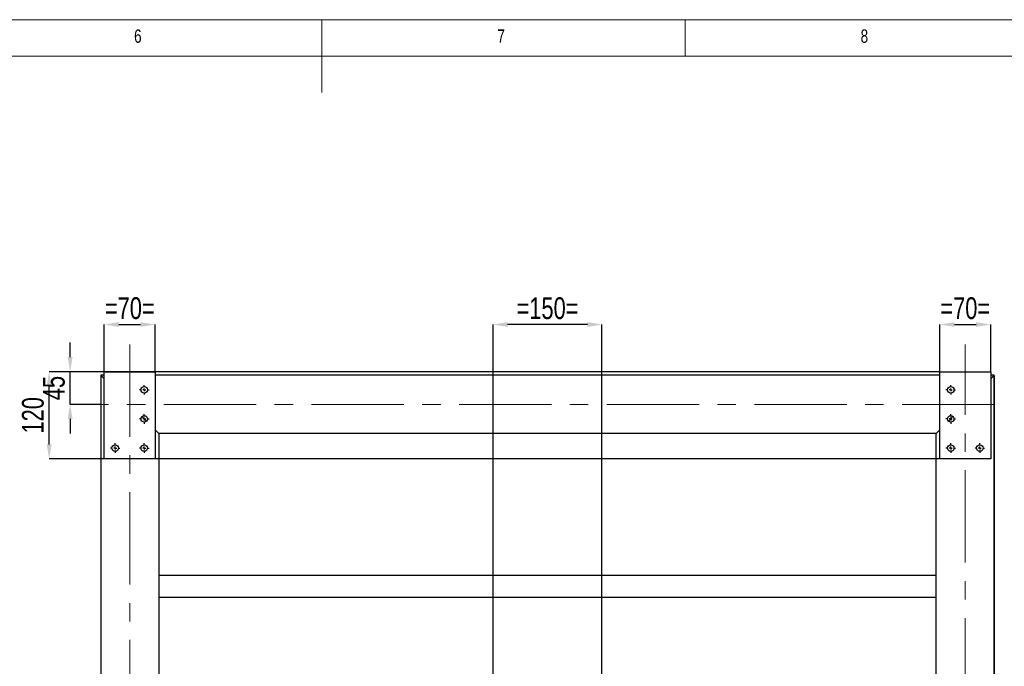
# Model space of a CAD drawing. Header units: millimetres. Extents: x 5 to 589, y 5 to 415.
# Tile 13 of 18: x 255 to 391, y 326 to 415. Entities that reach past the tile are written whole.
import ezdxf

# ---------------------------------------------------------------- set-up
doc = ezdxf.new("R2010")
doc.units = ezdxf.units.MM
doc.header["$PDSIZE"] = -1
doc.linetypes.add('CENTERX2', pattern=[20.32, 12.7, -2.54, 2.54, -2.54])
for name, color, linetype in [('COTES', 1, 'Continuous'), ('NOTES', 6, 'Continuous'), ('TRAIT-MIXTES', 3, 'CENTERX2')]:
    doc.layers.add(name, color=color, linetype=linetype)
doc.layers.add('TRAIT-FORT', color=4, linetype='Continuous', lineweight=25)
doc.styles.add('SLDTEXTSTYLE0', font='TXT', dxfattribs={"width": 0.75})
doc.dimstyles.new('SLDDIMSTYLE2', dxfattribs={"dimtxt": 3, "dimasz": 2, "dimexe": 0, "dimexo": 0.0625, "dimgap": 0.75, "dimtad": 1, "dimdec": 0, "dimlfac": 10, "dimrnd": 1e-09, "dimzin": 12, "dimdsep": 46, "dimtxsty": 'SLDTEXTSTYLE0', "dimsah": 1, "dimcen": 0.09, "dimadec": 0, "dimazin": 3, "dimtfac": 1, "dimtdec": 0, "dimtofl": 0, "dimtmove": 0, "dimatfit": 3, "dimfxl": 1, "dimfrac": 2, "dimtolj": 1, "dimtzin": 12, "dimarcsym": 0})
doc.dimstyles.new('SLDDIMSTYLE3', dxfattribs={"dimtxt": 3, "dimasz": 2, "dimexe": 0, "dimexo": 0.0625, "dimgap": 0.75, "dimtad": 1, "dimdec": 0, "dimlfac": 10, "dimrnd": 1e-09, "dimzin": 12, "dimdsep": 46, "dimtxsty": 'SLDTEXTSTYLE0', "dimsah": 1, "dimcen": 0.09, "dimadec": 0, "dimazin": 3, "dimtfac": 1, "dimtdec": 0, "dimtmove": 0, "dimatfit": 0, "dimfxl": 1, "dimfrac": 2, "dimtolj": 1, "dimtzin": 12, "dimarcsym": 0})

# ---------------------------------------------------------------- blocks, each defined once
blk = doc.blocks.new('_D_83')
at = {"layer": 'COTES', "color": 0, "lineweight": -2, "transparency": 16777216}
for p, q in [((262.36, 368.59), (262.36, 370.59)), ((267, 366.59), (262.36, 366.59)), ((262.36, 362.09), (262.36, 366.59)), ((266.5, 362.09), (262.36, 362.09)), ((262.36, 360.09), (262.36, 358.09))]:
    blk.add_line(p, q, dxfattribs=at)
at = {"layer": 'COTES', "color": 0, "transparency": 16777216}
for points in [[(262.03, 368.59), (262.7, 368.59), (262.36, 366.59)], [(262.03, 360.09), (262.7, 360.09), (262.36, 362.09)]]:
    blk.add_solid(points, dxfattribs=at)
at = {"layer": 'Defpoints', "color": 0, "transparency": 16777216}
for p in [(262.36, 366.59), (267.07, 366.59), (266.57, 362.09)]:
    blk.add_point(p, dxfattribs=at)
at = {"layer": 'COTES', "color": 0, "transparency": 16777216, "insert": (258.61, 364.34), "char_height": 3, "attachment_point": 2, "rotation": 90, "style": 'SLDTEXTSTYLE0'}
blk.add_mtext('\\A1;45', dxfattribs=at)
blk = doc.blocks.new('_D_85')
at = {"layer": 'COTES', "color": 0, "lineweight": -2, "transparency": 16777216}
for p, q in [((382, 366.59), (259.48, 366.59)), ((259.48, 356.59), (259.48, 364.59)), ((382, 354.59), (259.48, 354.59))]:
    blk.add_line(p, q, dxfattribs=at)
at = {"layer": 'COTES', "color": 0, "transparency": 16777216}
for points in [[(259.14, 364.59), (259.81, 364.59), (259.48, 366.59)], [(259.14, 356.59), (259.81, 356.59), (259.48, 354.59)]]:
    blk.add_solid(points, dxfattribs=at)
at = {"layer": 'Defpoints', "color": 0, "transparency": 16777216}
for p in [(259.48, 366.59), (382.07, 366.59), (382.07, 354.59)]:
    blk.add_point(p, dxfattribs=at)
at = {"layer": 'COTES', "color": 0, "transparency": 16777216, "insert": (255.73, 360.59), "char_height": 3, "attachment_point": 2, "rotation": 90, "style": 'SLDTEXTSTYLE0'}
blk.add_mtext('\\A1;120', dxfattribs=at)
blk = doc.blocks.new('_D_97')
at = {"layer": 'COTES', "color": 0, "lineweight": -2, "transparency": 16777216}
for p, q in [((267.07, 366.66), (267.07, 373.08)), ((269.07, 373.08), (272.07, 373.08)), ((274.07, 366.66), (274.07, 373.08))]:
    blk.add_line(p, q, dxfattribs=at)
at = {"layer": 'COTES', "color": 0, "transparency": 16777216}
for points in [[(269.07, 373.41), (269.07, 372.75), (267.07, 373.08)], [(272.07, 373.41), (272.07, 372.75), (274.07, 373.08)]]:
    blk.add_solid(points, dxfattribs=at)
at = {"layer": 'Defpoints', "color": 0, "transparency": 16777216}
for p in [(274.07, 373.08), (267.07, 366.59), (274.07, 366.59)]:
    blk.add_point(p, dxfattribs=at)
at = {"layer": 'COTES', "color": 0, "transparency": 16777216, "insert": (270.57, 376.83), "char_height": 3, "attachment_point": 2, "style": 'SLDTEXTSTYLE0'}
blk.add_mtext('\\A1;=70=', dxfattribs=at)
blk = doc.blocks.new('_D_98')
at = {"layer": 'COTES', "color": 0, "lineweight": -2, "transparency": 16777216}
for p, q in [((382.07, 366.66), (382.07, 373.08)), ((384.07, 373.08), (387.07, 373.08)), ((389.07, 366.66), (389.07, 373.08))]:
    blk.add_line(p, q, dxfattribs=at)
at = {"layer": 'COTES', "color": 0, "transparency": 16777216}
for points in [[(384.07, 373.41), (384.07, 372.75), (382.07, 373.08)], [(387.07, 373.41), (387.07, 372.75), (389.07, 373.08)]]:
    blk.add_solid(points, dxfattribs=at)
at = {"layer": 'Defpoints', "color": 0, "transparency": 16777216}
for p in [(389.07, 373.08), (382.07, 366.59), (389.07, 366.59)]:
    blk.add_point(p, dxfattribs=at)
at = {"layer": 'COTES', "color": 0, "transparency": 16777216, "insert": (385.57, 376.83), "char_height": 3, "attachment_point": 2, "style": 'SLDTEXTSTYLE0'}
blk.add_mtext('\\A1;=70=', dxfattribs=at)
blk = doc.blocks.new('_D_99')
at = {"layer": 'COTES', "color": 0, "lineweight": -2, "transparency": 16777216}
for p, q in [((320.57, 228.16), (320.57, 373.08)), ((333.57, 373.08), (322.57, 373.08)), ((335.57, 228.16), (335.57, 373.08))]:
    blk.add_line(p, q, dxfattribs=at)
at = {"layer": 'COTES', "color": 0, "transparency": 16777216}
for points in [[(322.57, 373.41), (322.57, 372.75), (320.57, 373.08)], [(333.57, 373.41), (333.57, 372.75), (335.57, 373.08)]]:
    blk.add_solid(points, dxfattribs=at)
at = {"layer": 'Defpoints', "color": 0, "transparency": 16777216}
for p in [(320.57, 373.08), (320.57, 228.09), (335.57, 228.09)]:
    blk.add_point(p, dxfattribs=at)
at = {"layer": 'COTES', "color": 0, "transparency": 16777216, "insert": (328.07, 376.83), "char_height": 3, "attachment_point": 2, "style": 'SLDTEXTSTYLE0'}
blk.add_mtext('\\A1;=150=', dxfattribs=at)
blk = doc.blocks.new('_D_108')
at = {"layer": 'COTES', "color": 0, "lineweight": -2, "transparency": 16777216}
for p, q in [((389.57, 366.03), (389.57, 251.36)), ((384.47, 264.83), (384.47, 251.36)), ((382.47, 251.36), (380.47, 251.36)), ((384.47, 251.36), (389.57, 251.36)), ((391.57, 251.36), (398.07, 251.36))]:
    blk.add_line(p, q, dxfattribs=at)
at = {"layer": 'COTES', "color": 0, "transparency": 16777216}
for points in [[(382.47, 251.69), (382.47, 251.02), (384.47, 251.36)], [(391.57, 251.69), (391.57, 251.02), (389.57, 251.36)]]:
    blk.add_solid(points, dxfattribs=at)
at = {"layer": 'Defpoints', "color": 0, "transparency": 16777216}
for p in [(389.57, 366.09), (384.47, 264.89), (384.47, 251.36)]:
    blk.add_point(p, dxfattribs=at)
at = {"layer": 'COTES', "color": 0, "transparency": 16777216, "insert": (395.82, 255.11), "char_height": 3, "attachment_point": 2, "style": 'SLDTEXTSTYLE0'}
blk.add_mtext('\\A1;51', dxfattribs=at)
blk = doc.blocks.new('_D_109')
at = {"layer": 'COTES', "color": 0, "lineweight": -2, "transparency": 16777216}
for p, q in [((266.57, 366.03), (266.57, 251.36)), ((271.67, 264.83), (271.67, 251.36)), ((264.57, 251.36), (258.07, 251.36)), ((271.67, 251.36), (266.57, 251.36)), ((273.67, 251.36), (275.67, 251.36))]:
    blk.add_line(p, q, dxfattribs=at)
at = {"layer": 'COTES', "color": 0, "transparency": 16777216}
for points in [[(264.57, 251.69), (264.57, 251.02), (266.57, 251.36)], [(273.67, 251.69), (273.67, 251.02), (271.67, 251.36)]]:
    blk.add_solid(points, dxfattribs=at)
at = {"layer": 'Defpoints', "color": 0, "transparency": 16777216}
for p in [(266.57, 366.09), (271.67, 264.89), (266.57, 251.36)]:
    blk.add_point(p, dxfattribs=at)
at = {"layer": 'COTES', "color": 0, "transparency": 16777216, "insert": (260.32, 255.11), "char_height": 3, "attachment_point": 2, "style": 'SLDTEXTSTYLE0'}
blk.add_mtext('\\A1;51', dxfattribs=at)
blk = doc.blocks.new('SW_CENTERMARKSYMBOL_42')
at = {"layer": 'TRAIT-MIXTES', "color": 0}
for p, q in [((-0.4, 0), (-0.65, 0)), ((0, 0), (-0.2, 0)), ((0, 0.4), (0, 0.65)), ((0, 0), (0, 0.2)), ((0, 0), (0, -0.2)), ((0, 0), (0.2, 0)), ((0.4, 0), (0.65, 0)), ((0, -0.4), (0, -0.65))]:
    blk.add_line(p, q, dxfattribs=at)
blk = doc.blocks.new('SW_CENTERMARKSYMBOL_43')
at = {"layer": 'TRAIT-MIXTES', "color": 0}
for p, q in [((-0.4, 0), (-0.65, 0)), ((0, 0), (-0.2, 0)), ((0, 0.4), (0, 0.65)), ((0, 0), (0, 0.2)), ((0, 0), (0, -0.2)), ((0, 0), (0.2, 0)), ((0.4, 0), (0.65, 0)), ((0, -0.4), (0, -0.65))]:
    blk.add_line(p, q, dxfattribs=at)
blk = doc.blocks.new('SW_CENTERMARKSYMBOL_44')
at = {"layer": 'TRAIT-MIXTES', "color": 0}
for p, q in [((-0.4, 0), (-0.65, 0)), ((0, 0), (-0.2, 0)), ((0, 0.4), (0, 0.65)), ((0, 0), (0, 0.2)), ((0, 0), (0, -0.2)), ((0, 0), (0.2, 0)), ((0.4, 0), (0.65, 0)), ((0, -0.4), (0, -0.65))]:
    blk.add_line(p, q, dxfattribs=at)
blk = doc.blocks.new('SW_CENTERMARKSYMBOL_45')
at = {"layer": 'TRAIT-MIXTES', "color": 0}
for p, q in [((-0.4, 0), (-0.65, 0)), ((0, 0), (-0.2, 0)), ((0, 0.4), (0, 0.65)), ((0, 0), (0, 0.2)), ((0, 0), (0, -0.2)), ((0, 0), (0.2, 0)), ((0.4, 0), (0.65, 0)), ((0, -0.4), (0, -0.65))]:
    blk.add_line(p, q, dxfattribs=at)
blk = doc.blocks.new('SW_CENTERMARKSYMBOL_60')
at = {"layer": 'TRAIT-MIXTES', "color": 0}
for p, q in [((-0.4, 0), (-0.65, 0)), ((0, 0), (-0.2, 0)), ((0, 0.4), (0, 0.65)), ((0, 0), (0, 0.2)), ((0, 0), (0, -0.2)), ((0, 0), (0.2, 0)), ((0.4, 0), (0.65, 0)), ((0, -0.4), (0, -0.65))]:
    blk.add_line(p, q, dxfattribs=at)
blk = doc.blocks.new('SW_CENTERMARKSYMBOL_61')
at = {"layer": 'TRAIT-MIXTES', "color": 0}
for p, q in [((-0.4, 0), (-0.65, 0)), ((0, 0), (-0.2, 0)), ((0, 0.4), (0, 0.65)), ((0, 0), (0, 0.2)), ((0, 0), (0, -0.2)), ((0, 0), (0.2, 0)), ((0.4, 0), (0.65, 0)), ((0, -0.4), (0, -0.65))]:
    blk.add_line(p, q, dxfattribs=at)
blk = doc.blocks.new('SW_CENTERMARKSYMBOL_62')
at = {"layer": 'TRAIT-MIXTES', "color": 0}
for p, q in [((-0.4, 0), (-0.65, 0)), ((0, 0), (-0.2, 0)), ((0, 0.4), (0, 0.65)), ((0, 0), (0, 0.2)), ((0, 0), (0, -0.2)), ((0, 0), (0.2, 0)), ((0.4, 0), (0.65, 0)), ((0, -0.4), (0, -0.65))]:
    blk.add_line(p, q, dxfattribs=at)
blk = doc.blocks.new('SW_CENTERMARKSYMBOL_63')
at = {"layer": 'TRAIT-MIXTES', "color": 0}
for p, q in [((-0.4, 0), (-0.65, 0)), ((0, 0), (-0.2, 0)), ((0, 0.4), (0, 0.65)), ((0, 0), (0, 0.2)), ((0, 0), (0, -0.2)), ((0, 0), (0.2, 0)), ((0.4, 0), (0.65, 0)), ((0, -0.4), (0, -0.65))]:
    blk.add_line(p, q, dxfattribs=at)

msp = doc.modelspace()

# ---------------------------------------------------------------- linework, layer by layer
at = {"lineweight": 18}
for p, q in [((589, 415), (5, 415)), ((297, 415), (297, 405)), ((347, 410), (347, 415)), ((584, 410), (10, 410))]:
    msp.add_line(p, q, dxfattribs=at)
at = {"layer": 'TRAIT-FORT', "lineweight": 25}
for p, q in [((266.57, 366.09), (266.57, 79.09)), ((266.57, 366.09), (267.07, 365.59)), ((267.07, 365.59), (266.57, 366.09)), ((267.07, 366.09), (266.57, 366.09)), ((267.07, 366.59), (274.07, 366.59)), ((267.07, 354.59), (267.07, 366.59)), ((274.07, 366.59), (274.07, 354.59)), ((382.07, 366.09), (274.07, 366.09)), ((382.07, 354.59), (382.07, 366.59)), ((382.07, 366.59), (389.07, 366.59)), ((389.07, 366.59), (389.07, 354.59)), ((389.57, 366.09), (389.07, 366.09)), ((389.57, 366.09), (389.07, 365.59)), ((389.07, 365.59), (389.57, 366.09)), ((389.57, 79.09), (389.57, 366.09)), ((272.25, 360.41), (272.88, 359.78)), ((383.88, 360.41), (383.25, 359.78)), ((274.07, 358.59), (274.57, 358.09)), ((274.57, 358.09), (274.07, 358.59)), ((274.57, 358.09), (274.57, 320.09)), ((381.57, 358.09), (274.57, 358.09)), ((382.07, 358.59), (381.57, 358.09)), ((381.57, 358.09), (382.07, 358.59)), ((381.57, 320.09), (381.57, 358.09)), ((274.07, 354.59), (267.07, 354.59)), ((389.07, 354.59), (382.07, 354.59)), ((274.57, 338.59), (381.57, 338.59)), ((274.57, 335.59), (381.57, 335.59))]:
    msp.add_line(p, q, dxfattribs=at)
for centre in [(272.57, 364.09), (383.57, 364.09), (272.57, 360.09), (383.57, 360.09), (268.57, 356.09), (272.57, 356.09), (383.57, 356.09), (387.57, 356.09)]:
    msp.add_circle(centre, 0.45, dxfattribs=at)
at = {"layer": 'TRAIT-MIXTES', "lineweight": 18}
for p, q in [((270.57, 370.33), (270.57, 76.17)), ((385.57, 76.17), (385.57, 370.33)), ((389.57, 362.09), (266.57, 362.09))]:
    msp.add_line(p, q, dxfattribs=at)

# ---------------------------------------------------------------- block references
at = {"layer": 'TRAIT-MIXTES'}
for name, p in [('SW_CENTERMARKSYMBOL_61', (272.57, 364.09)), ('SW_CENTERMARKSYMBOL_43', (383.57, 364.09)), ('SW_CENTERMARKSYMBOL_60', (272.57, 360.09)), ('SW_CENTERMARKSYMBOL_42', (383.57, 360.09)), ('SW_CENTERMARKSYMBOL_63', (268.57, 356.09)), ('SW_CENTERMARKSYMBOL_62', (272.57, 356.09)), ('SW_CENTERMARKSYMBOL_45', (383.57, 356.09)), ('SW_CENTERMARKSYMBOL_44', (387.57, 356.09))]:
    msp.add_blockref(name, p, dxfattribs=at)

# ---------------------------------------------------------------- texts
at = {"layer": 'NOTES', "char_height": 1.85, "attachment_point": 1, "style": 'SLDTEXTSTYLE0'}
for s, insert in [('6', (271.17, 413.67)), ('7', (321.17, 413.67)), ('8', (371.17, 413.67))]:
    msp.add_mtext(s, dxfattribs=dict(at, insert=insert))

# ---------------------------------------------------------------- dimensions: what is measured, and where the dimension line sits
at = {"layer": 'COTES'}
for base, p1, p2, dimstyle, picture, middle in [((274.07, 373.08), (267.07, 366.59), (274.07, 366.59), 'SLDDIMSTYLE3', '_D_97', (270.57, 373.08)), ((320.57, 373.08), (335.57, 228.09), (320.57, 228.09), 'SLDDIMSTYLE2', '_D_99', (328.07, 373.08)), ((389.07, 373.08), (382.07, 366.59), (389.07, 366.59), 'SLDDIMSTYLE3', '_D_98', (385.57, 373.08))]:
    dim = msp.add_linear_dim(base=base, p1=p1, p2=p2, text='=<>=', dimstyle=dimstyle, dxfattribs=at)
    dim.commit()
    dim.dimension.update_dxf_attribs({"geometry": picture, "text_midpoint": middle, "dimtype": 160})
for base, p1, p2, dimstyle, picture, middle in [((262.36, 366.59), (266.57, 362.09), (267.07, 366.59), 'SLDDIMSTYLE3', '_D_83', (262.36, 364.34)), ((259.48, 366.59), (382.07, 354.59), (382.07, 366.59), 'SLDDIMSTYLE2', '_D_85', (259.48, 360.59))]:
    dim = msp.add_linear_dim(base=base, p1=p1, p2=p2, angle=90, dimstyle=dimstyle, dxfattribs=at)
    dim.commit()
    dim.dimension.update_dxf_attribs({"geometry": picture, "text_midpoint": middle, "dimtype": 160})
for base, p1, p2, picture, middle in [((266.57, 251.36), (271.67, 264.89), (266.57, 366.09), '_D_109', (260.32, 251.36)), ((384.47, 251.36), (389.57, 366.09), (384.47, 264.89), '_D_108', (395.82, 251.36))]:
    dim = msp.add_linear_dim(base=base, p1=p1, p2=p2, dimstyle='SLDDIMSTYLE3', dxfattribs=at)
    dim.commit()
    dim.dimension.update_dxf_attribs({"geometry": picture, "text_midpoint": middle, "dimtype": 160})

doc.saveas('drawing.dxf')
